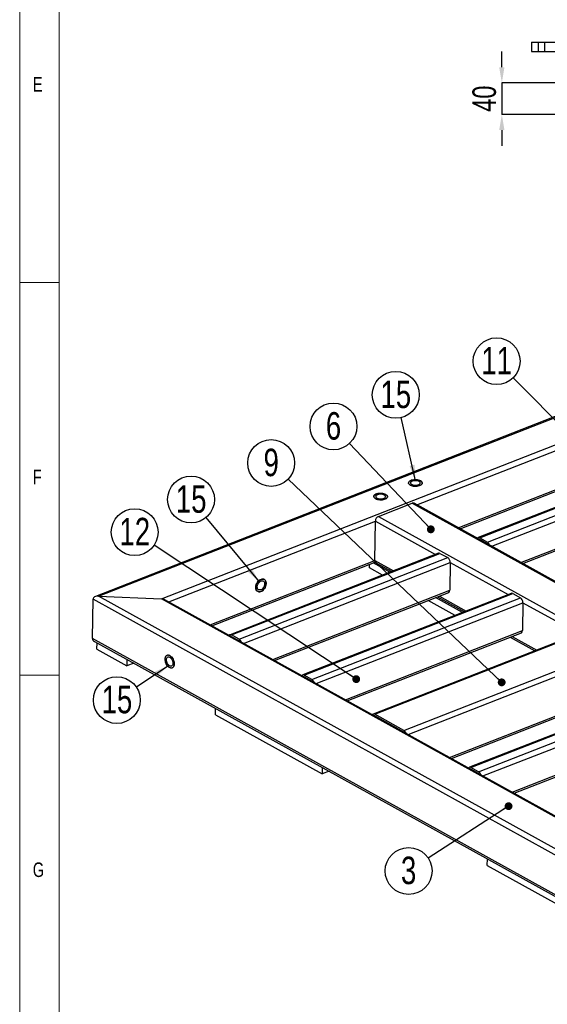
# Model space of a CAD drawing. Header units: millimetres. Extents: x 5 to 3649, y 4 to 418.
# Tile 33 of 105: x 1224 to 1291, y 67 to 193. Entities that reach past the tile are written whole.
import ezdxf

# ---------------------------------------------------------------- set-up
doc = ezdxf.new("R2010")
doc.units = ezdxf.units.MM
doc.header["$PDSIZE"] = -1
doc.linetypes.add('HIDDEN', pattern=[1.905, 1.27, -0.635])
for name, color, linetype in [('COTES', 1, 'Continuous'), ('NOTES', 6, 'Continuous'), ('TRAIT-TIRET', 2, 'HIDDEN')]:
    doc.layers.add(name, color=color, linetype=linetype)
doc.layers.add('TRAIT-FORT', color=4, linetype='Continuous', lineweight=25)
doc.styles.add('SLDTEXTSTYLE0', font='TXT', dxfattribs={"width": 0.75})
doc.dimstyles.new('SLDDIMSTYLE1', dxfattribs={"dimtxt": 3, "dimasz": 2, "dimexe": 0, "dimexo": 0.0625, "dimgap": 0.75, "dimtad": 1, "dimdec": 0, "dimlfac": 10, "dimrnd": 1e-09, "dimzin": 12, "dimdsep": 46, "dimtxsty": 'SLDTEXTSTYLE0', "dimsah": 1, "dimcen": 0.09, "dimadec": 0, "dimazin": 3, "dimtfac": 1, "dimtdec": 0, "dimtmove": 0, "dimatfit": 0, "dimfxl": 1, "dimfrac": 2, "dimtolj": 1, "dimtzin": 12, "dimarcsym": 0})
doc.dimstyles.new('SLDDIMSTYLE6', dxfattribs={"dimtxt": 0.18, "dimasz": 1, "dimexe": 0, "dimexo": 0.0625, "dimgap": 0, "dimtad": 0, "dimtih": 1, "dimtoh": 1, "dimdec": 0, "dimrnd": 1e-09, "dimzin": 0, "dimdsep": 46, "dimtxsty": 'Standard', "dimblk1": 'DOT', "dimblk2": 'DOT', "dimsah": 1, "dimcen": 0.09, "dimadec": 0, "dimazin": 0, "dimtfac": 1, "dimtdec": 0, "dimtofl": 0, "dimtmove": 0, "dimatfit": 3, "dimldrblk": 'DOT', "dimfxl": 1, "dimfrac": 2, "dimtolj": 1, "dimtzin": 0, "dimarcsym": 0})
doc.dimstyles.new('SLDDIMSTYLE7', dxfattribs={"dimtxt": 0.18, "dimasz": 2, "dimexe": 0, "dimexo": 0.0625, "dimgap": 0, "dimtad": 0, "dimtih": 1, "dimtoh": 1, "dimdec": 0, "dimrnd": 1e-09, "dimzin": 0, "dimdsep": 46, "dimtxsty": 'Standard', "dimsah": 1, "dimcen": 0.09, "dimadec": 0, "dimazin": 0, "dimtfac": 2, "dimtdec": 0, "dimtofl": 0, "dimtmove": 0, "dimatfit": 3, "dimfxl": 1, "dimfrac": 2, "dimtolj": 1, "dimtzin": 0, "dimarcsym": 0})

# ---------------------------------------------------------------- blocks, each defined once
blk = doc.blocks.new('*D2157')
at = {"layer": 'COTES', "color": 0, "lineweight": -2, "transparency": 16777216}
for p, q in [((1285.43, 186.8), (1285.43, 188.8)), ((1311.89, 184.8), (1285.43, 184.8)), ((1285.43, 184.8), (1285.43, 180.8)), ((1292.94, 180.8), (1285.43, 180.8)), ((1285.43, 178.8), (1285.43, 176.8))]:
    blk.add_line(p, q, dxfattribs=at)
at = {"layer": 'COTES', "color": 0, "transparency": 16777216}
for points in [[(1285.09, 186.8), (1285.76, 186.8), (1285.43, 184.8)], [(1285.09, 178.8), (1285.76, 178.8), (1285.43, 180.8)]]:
    blk.add_solid(points, dxfattribs=at)
at = {"layer": 'Defpoints', "color": 0, "transparency": 16777216}
for p in [(1311.95, 184.8), (1285.43, 180.8), (1293, 180.8)]:
    blk.add_point(p, dxfattribs=at)
at = {"layer": 'COTES', "color": 0, "transparency": 16777216, "insert": (1281.68, 182.8), "char_height": 3, "attachment_point": 2, "rotation": 90, "style": 'SLDTEXTSTYLE0'}
blk.add_mtext('\\A1;40', dxfattribs=at)
blk = doc.blocks.new('SW_NOTE_96')
at = {"layer": 'NOTES', "color": 0}
blk.add_circle((-2.5, -1.62), 2.98, dxfattribs=at)
at = {"layer": 'NOTES', "color": 0, "insert": (-2.5, 0.2), "char_height": 3.5, "attachment_point": 2, "style": 'SLDTEXTSTYLE0'}
blk.add_mtext('3', dxfattribs=at)
blk = doc.blocks.new('_Dot')
at = {"color": 0, "linetype": 'ByBlock', "lineweight": -2}
blk.add_line((-0.5, 0), (-1, 0), dxfattribs=at)
at = {"color": 0, "linetype": 'ByBlock', "const_width": 0.5}
blk.add_lwpolyline([(-0.25, 0, 1), (0.25, 0, 1)], format="xyb", close=True, dxfattribs=at)
blk = doc.blocks.new('SW_NOTE_97')
at = {"layer": 'NOTES', "color": 0}
blk.add_circle((-2.05, 2.17), 2.98, dxfattribs=at)
at = {"layer": 'NOTES', "color": 0, "insert": (-2.04, 3.99), "char_height": 3.5, "attachment_point": 2, "style": 'SLDTEXTSTYLE0'}
blk.add_mtext('6', dxfattribs=at)
blk = doc.blocks.new('SW_NOTE_99')
at = {"layer": 'NOTES', "color": 0}
blk.add_circle((-2.16, 2.06), 2.98, dxfattribs=at)
at = {"layer": 'NOTES', "color": 0, "insert": (-2.15, 3.88), "char_height": 3.5, "attachment_point": 2, "style": 'SLDTEXTSTYLE0'}
blk.add_mtext('9', dxfattribs=at)
blk = doc.blocks.new('SW_NOTE_103')
at = {"layer": 'NOTES', "color": 0}
blk.add_circle((-2.1, 2.12), 2.98, dxfattribs=at)
at = {"layer": 'NOTES', "color": 0, "insert": (-2.09, 3.94), "char_height": 3.5, "attachment_point": 2, "style": 'SLDTEXTSTYLE0'}
blk.add_mtext('11', dxfattribs=at)
blk = doc.blocks.new('SW_NOTE_105')
at = {"layer": 'NOTES', "color": 0}
blk.add_circle((-2.48, -1.66), 2.98, dxfattribs=at)
at = {"layer": 'NOTES', "color": 0, "insert": (-2.47, 0.16), "char_height": 3.5, "attachment_point": 2, "style": 'SLDTEXTSTYLE0'}
blk.add_mtext('15', dxfattribs=at)
blk = doc.blocks.new('SW_NOTE_111')
at = {"layer": 'NOTES', "color": 0}
blk.add_circle((-1.9, 2.3), 2.98, dxfattribs=at)
at = {"layer": 'NOTES', "color": 0, "insert": (-1.89, 4.11), "char_height": 3.5, "attachment_point": 2, "style": 'SLDTEXTSTYLE0'}
blk.add_mtext('15', dxfattribs=at)
blk = doc.blocks.new('SW_NOTE_113')
at = {"layer": 'NOTES', "color": 0}
blk.add_circle((-2.48, 1.65), 2.98, dxfattribs=at)
at = {"layer": 'NOTES', "color": 0, "insert": (-2.47, 3.47), "char_height": 3.5, "attachment_point": 2, "style": 'SLDTEXTSTYLE0'}
blk.add_mtext('12', dxfattribs=at)
blk = doc.blocks.new('SW_NOTE_115')
at = {"layer": 'NOTES', "color": 0}
blk.add_circle((-0.67, 2.91), 2.98, dxfattribs=at)
at = {"layer": 'NOTES', "color": 0, "insert": (-0.66, 4.72), "char_height": 3.5, "attachment_point": 2, "style": 'SLDTEXTSTYLE0'}
blk.add_mtext('15', dxfattribs=at)

msp = doc.modelspace()

# ---------------------------------------------------------------- linework, layer by layer
at = {"lineweight": 18}
for p, q in [((1224.100449, 414.377231), (1224.100449, 4.377231)), ((1229.100449, 409.377231), (1229.100449, 9.377231)), ((1229.100449, 159.377231), (1224.100449, 159.377231)), ((1224.100449, 109.377231), (1229.100449, 109.377231))]:
    msp.add_line(p, q, dxfattribs=at)
at = {"layer": 'TRAIT-FORT', "lineweight": 25}
for p, q in [((1289.201005, 190.002108), (1289.201005, 188.802108)), ((1289.201005, 190.002108), (1292.901005, 190.002108)), ((1289.201005, 188.802108), (1292.901005, 188.802108)), ((1358.413618, 168.258258), (1233.727928, 119.40736)), ((1234.13442, 119.469015), (1358.384572, 168.149273)), ((1242.125513, 119.101137), (1357.789272, 164.417312)), ((1274.617322, 131.083068), (1328.688209, 152.267627)), ((1336.717317, 148.181146), (1282.421011, 126.908269)), ((1282.609734, 126.884604), (1336.90604, 148.157481)), ((1279.88068, 128.16534), (1328.616513, 147.259666)), ((1280.121971, 128.031581), (1328.668368, 147.051687)), ((1283.588589, 126.341978), (1337.884895, 147.614855)), ((1284.133966, 125.807542), (1338.204854, 146.992101)), ((1287.849278, 123.747969), (1338.154244, 143.457069)), ((1288.090569, 123.61421), (1338.010356, 143.1724)), ((1269.726221, 129.606172), (1274.019417, 131.288214)), ((1274.019417, 131.288214), (1346.345917, 91.194216)), ((1346.582008, 91.18964), (1274.255509, 131.283638)), ((1269.726221, 129.606172), (1342.05272, 89.512175)), ((1243.049702, 118.715116), (1269.341084, 129.015878)), ((1269.269387, 124.007916), (1269.341084, 129.015878)), ((1269.341084, 129.015878), (1276.985013, 124.778487)), ((1283.585426, 126.121039), (1282.606571, 126.663665)), ((1282.609734, 126.884604), (1283.588589, 126.341978)), ((1282.665684, 126.62148), (1282.675635, 126.625379)), ((1277.370192, 124.929397), (1250.853391, 114.540318)), ((1251.042114, 114.516652), (1277.558915, 124.905732)), ((1252.020969, 113.974027), (1278.537769, 124.363106)), ((1277.558915, 124.905732), (1278.537769, 124.363106)), ((1248.31306, 115.797388), (1269.269387, 124.007916)), ((1248.554351, 115.663629), (1269.321242, 123.799938)), ((1252.566346, 113.43959), (1278.857728, 123.740352)), ((1268.597839, 123.04403), (1268.604641, 123.519179)), ((1270.237738, 122.134956), (1268.597839, 123.04403)), ((1271.179218, 122.503821), (1269.039938, 123.689725)), ((1269.269387, 124.007916), (1271.649958, 122.688253)), ((1269.405781, 123.719029), (1271.424539, 122.599936)), ((1278.857728, 123.740352), (1278.807119, 120.20532)), ((1278.857728, 123.740352), (1286.229753, 119.65369)), ((1314.509282, 74.913429), (1234.13442, 119.469015)), ((1234.13442, 119.469015), (1242.125513, 119.101137)), ((1256.281658, 111.380017), (1278.807119, 120.20532)), ((1256.522949, 111.246258), (1278.663231, 119.920651)), ((1286.614932, 119.8046), (1260.098132, 109.415521)), ((1260.286854, 109.391856), (1286.803655, 119.780935)), ((1261.265709, 108.84923), (1287.78251, 119.23831)), ((1280.423959, 117.379024), (1277.008536, 119.272354)), ((1277.253857, 119.368469), (1280.66928, 117.475139)), ((1277.479276, 119.456787), (1280.894699, 117.563457)), ((1286.803655, 119.780935), (1287.78251, 119.23831)), ((1233.351301, 114.051634), (1233.422998, 119.059595)), ((1314.450429, 74.14226), (1233.422998, 119.059595)), ((1315.104582, 78.645389), (1242.125513, 119.101137)), ((1315.13491, 78.754877), (1242.566163, 118.983165)), ((1261.811087, 108.314793), (1288.102469, 118.615555)), ((1279.482478, 117.01016), (1276.067056, 118.90349)), ((1288.102469, 118.615555), (1288.05186, 115.080524)), ((1288.102469, 118.615555), (1295.20259, 114.679623)), ((1252.017806, 113.753087), (1251.038951, 114.295713)), ((1252.020969, 113.974027), (1251.042114, 114.516652)), ((1251.098064, 114.253528), (1251.108015, 114.257427)), ((1265.526399, 106.25522), (1288.05186, 115.080524)), ((1265.767689, 106.121462), (1287.907971, 114.795854)), ((1295.587769, 114.830533), (1269.070968, 104.441453)), ((1269.259691, 104.417788), (1295.776491, 114.806868)), ((1286.498598, 114.243673), (1289.642116, 112.501072)), ((1286.724017, 114.33199), (1289.867535, 112.589389)), ((1314.378733, 69.134298), (1233.351301, 114.051634)), ((1233.609422, 113.695268), (1314.3934, 68.912889)), ((1233.919903, 112.698947), (1233.93161, 113.516663)), ((1233.919903, 112.698947), (1237.726561, 110.588736)), ((1272.957587, 102.36787), (1299.474388, 112.756949)), ((1273.502965, 101.833433), (1299.794346, 112.134195)), ((1237.738268, 111.406453), (1237.726561, 110.588736)), ((1238.597686, 110.930037), (1237.726561, 110.588736)), ((1261.262546, 108.628291), (1260.283691, 109.170916)), ((1261.265709, 108.84923), (1260.286854, 109.391856)), ((1260.342805, 109.128732), (1260.352756, 109.13263)), ((1307.823455, 108.047714), (1281.306654, 97.658634)), ((1281.495377, 97.634969), (1308.012177, 108.024048)), ((1278.766323, 98.915705), (1299.72265, 107.126233)), ((1279.007614, 98.781946), (1299.578762, 106.841564)), ((1282.474232, 97.092344), (1308.991032, 107.481423)), ((1283.019609, 96.557907), (1309.310991, 106.858669)), ((1248.983392, 104.348543), (1248.995099, 105.166259)), ((1248.983392, 104.348543), (1262.578599, 96.812077)), ((1272.954424, 102.14693), (1269.256528, 104.196849)), ((1272.957587, 102.36787), (1269.259691, 104.417788)), ((1269.315641, 104.154664), (1269.325592, 104.158563)), ((1286.734921, 94.498334), (1309.260382, 103.323637)), ((1286.976212, 94.364575), (1309.116494, 103.038968)), ((1262.590306, 97.629794), (1262.578599, 96.812077)), ((1263.449724, 97.153377), (1262.578599, 96.812077)), ((1282.471068, 96.871404), (1281.492214, 97.41403)), ((1282.474232, 97.092344), (1281.495377, 97.634969)), ((1281.551327, 97.371845), (1281.561278, 97.375744)), ((1283.569598, 85.175774), (1283.581305, 85.99349)), ((1283.569598, 85.175774), (1297.164804, 77.639308))]:
    msp.add_line(p, q, dxfattribs=at)
at = {"layer": 'TRAIT-FORT', "lineweight": 25, "flags": 128}
for points in [[(1275.093666, 134.127471), (1275.1873, 134.064886), (1275.255169, 133.995588), (1275.294964, 133.921936), (1275.305329, 133.846439), (1275.285912, 133.771667), (1275.237372, 133.700167), (1275.161364, 133.634374), (1275.060476, 133.576527), (1274.938143, 133.528598), (1274.798531, 133.492218), (1274.646394, 133.468626), (1274.486915, 133.458626), (1274.325522, 133.462558), (1274.167712, 133.480287), (1274.01886, 133.511211), (1273.884034, 133.554277), (1273.767826, 133.608017), (1273.674193, 133.670602), (1273.606323, 133.7399), (1273.566528, 133.813552), (1273.556163, 133.889049), (1273.575581, 133.963821), (1273.62412, 134.035321), (1273.700128, 134.101115), (1273.801017, 134.158961), (1273.92335, 134.20689), (1274.062962, 134.24327), (1274.215098, 134.266862), (1274.374578, 134.276862), (1274.535971, 134.272931), (1274.69378, 134.255201), (1274.842632, 134.224277), (1274.977458, 134.181211), (1275.093666, 134.127471)], [(1275.093666, 134.127471), (1274.977458, 134.181211), (1274.842632, 134.224277), (1274.69378, 134.255201), (1274.535971, 134.272931), (1274.374578, 134.276862), (1274.215098, 134.266862), (1274.062962, 134.24327), (1273.92335, 134.20689), (1273.801017, 134.158961), (1273.700128, 134.101115), (1273.62412, 134.035321), (1273.575581, 133.963821), (1273.556163, 133.889049), (1273.566528, 133.813552), (1273.606323, 133.7399), (1273.674193, 133.670602), (1273.767826, 133.608017), (1273.884034, 133.554277), (1274.01886, 133.511211), (1274.167712, 133.480287), (1274.325522, 133.462558), (1274.486915, 133.458626), (1274.646394, 133.468626), (1274.798531, 133.492218), (1274.938143, 133.528598), (1275.060476, 133.576527), (1275.161364, 133.634374), (1275.237372, 133.700167), (1275.285912, 133.771667), (1275.305329, 133.846439), (1275.294964, 133.921936), (1275.255169, 133.995588), (1275.1873, 134.064886), (1275.093666, 134.127471)], [(1274.904261, 134.053263), (1274.805513, 134.097529), (1274.689242, 134.131051), (1274.560884, 134.152261), (1274.42644, 134.160167), (1274.292199, 134.1544), (1274.164435, 134.135229), (1274.049124, 134.10355), (1273.951657, 134.060846), (1273.876592, 134.009112), (1273.827438, 133.950769), (1273.806495, 133.888543), (1273.81474, 133.825344), (1273.85179, 133.764128), (1273.915911, 133.707757), (1274.004105, 133.658867), (1274.112248, 133.619744), (1274.235284, 133.592217), (1274.36746, 133.577573), (1274.502594, 133.576498), (1274.634369, 133.58904), (1274.756624, 133.614615), (1274.86364, 133.652025), (1274.950415, 133.699523), (1275.01289, 133.754886), (1275.048145, 133.815526), (1275.054532, 133.878608), (1275.031751, 133.941182), (1274.980867, 134.000322), (1274.904261, 134.053263)], [(1270.6742, 132.395958), (1270.767833, 132.333373), (1270.835703, 132.264075), (1270.875498, 132.190423), (1270.885863, 132.114925), (1270.866445, 132.040154), (1270.817905, 131.968654), (1270.741897, 131.90286), (1270.641009, 131.845014), (1270.518676, 131.797085), (1270.379064, 131.760705), (1270.226928, 131.737113), (1270.067448, 131.727113), (1269.906055, 131.731044), (1269.748246, 131.748774), (1269.599394, 131.779698), (1269.464568, 131.822764), (1269.348359, 131.876504), (1269.254726, 131.939089), (1269.186856, 132.008387), (1269.147061, 132.082039), (1269.136696, 132.157536), (1269.156114, 132.232308), (1269.204654, 132.303808), (1269.280662, 132.369601), (1269.38155, 132.427448), (1269.503883, 132.475377), (1269.643495, 132.511757), (1269.795631, 132.535349), (1269.955111, 132.545349), (1270.116504, 132.541417), (1270.274313, 132.523688), (1270.423166, 132.492763), (1270.557991, 132.449698), (1270.6742, 132.395958)], [(1270.6742, 132.395958), (1270.557991, 132.449698), (1270.423166, 132.492763), (1270.274313, 132.523688), (1270.116504, 132.541417), (1269.955111, 132.545349), (1269.795631, 132.535349), (1269.643495, 132.511757), (1269.503883, 132.475377), (1269.38155, 132.427448), (1269.280662, 132.369601), (1269.204654, 132.303808), (1269.156114, 132.232308), (1269.136696, 132.157536), (1269.147061, 132.082039), (1269.186856, 132.008387), (1269.254726, 131.939089), (1269.348359, 131.876504), (1269.464568, 131.822764), (1269.599394, 131.779698), (1269.748246, 131.748774), (1269.906055, 131.731044), (1270.067448, 131.727113), (1270.226928, 131.737113), (1270.379064, 131.760705), (1270.518676, 131.797085), (1270.641009, 131.845014), (1270.741897, 131.90286), (1270.817905, 131.968654), (1270.866445, 132.040154), (1270.885863, 132.114925), (1270.875498, 132.190423), (1270.835703, 132.264075), (1270.767833, 132.333373), (1270.6742, 132.395958)], [(1270.484794, 132.32175), (1270.386046, 132.366016), (1270.269775, 132.399538), (1270.141417, 132.420748), (1270.006974, 132.428654), (1269.872732, 132.422886), (1269.744968, 132.403715), (1269.629657, 132.372037), (1269.53219, 132.329333), (1269.457125, 132.277599), (1269.407971, 132.219255), (1269.387028, 132.157029), (1269.395274, 132.093831), (1269.432323, 132.032615), (1269.496444, 131.976244), (1269.584638, 131.927354), (1269.692781, 131.888231), (1269.815817, 131.860704), (1269.947993, 131.84606), (1270.083128, 131.844984), (1270.214903, 131.857527), (1270.337157, 131.883102), (1270.444173, 131.920512), (1270.530948, 131.96801), (1270.593423, 132.023373), (1270.628679, 132.084013), (1270.635065, 132.147095), (1270.612284, 132.209669), (1270.5614, 132.268809), (1270.484794, 132.32175)], [(1282.606571, 126.663665), (1282.574682, 126.677063), (1282.559501, 126.680342)], [(1283.632227, 126.085679), (1283.617192, 126.09915), (1283.585426, 126.121039)], [(1254.77306, 120.049351), (1254.895059, 120.110243), (1255.013281, 120.195394), (1255.1237, 120.301905), (1255.222555, 120.426149), (1255.30648, 120.563896), (1255.372617, 120.710453), (1255.418714, 120.860831), (1255.443201, 121.009908), (1255.445244, 121.152608), (1255.424773, 121.284072), (1255.382487, 121.399822), (1255.319824, 121.495916), (1255.238918, 121.569083), (1255.142525, 121.616831), (1255.033928, 121.637533), (1254.916824, 121.630486), (1254.795201, 121.595928), (1254.673201, 121.535036), (1254.554979, 121.449885), (1254.44456, 121.343374), (1254.345705, 121.219129), (1254.26178, 121.081383), (1254.195643, 120.934826), (1254.149546, 120.784448), (1254.12506, 120.63537), (1254.123017, 120.49267), (1254.143487, 120.361207), (1254.185774, 120.245457), (1254.248437, 120.149363), (1254.329343, 120.076196), (1254.425735, 120.028448), (1254.534333, 120.007745), (1254.651437, 120.014793), (1254.77306, 120.049351)], [(1254.77306, 120.049351), (1254.651437, 120.014793), (1254.534333, 120.007745), (1254.425735, 120.028448), (1254.329343, 120.076196), (1254.248437, 120.149363), (1254.185774, 120.245457), (1254.143487, 120.361207), (1254.123017, 120.49267), (1254.12506, 120.63537), (1254.149546, 120.784448), (1254.195643, 120.934826), (1254.26178, 121.081383), (1254.345705, 121.219129), (1254.44456, 121.343374), (1254.554979, 121.449885), (1254.673201, 121.535036), (1254.795201, 121.595928), (1254.916824, 121.630486), (1255.033928, 121.637533), (1255.142525, 121.616831), (1255.238918, 121.569083), (1255.319824, 121.495916), (1255.382487, 121.399822), (1255.424773, 121.284072), (1255.445244, 121.152608), (1255.443201, 121.009908), (1255.418714, 120.860831), (1255.372617, 120.710453), (1255.30648, 120.563896), (1255.222555, 120.426149), (1255.1237, 120.301905), (1255.013281, 120.195394), (1254.895059, 120.110243), (1254.77306, 120.049351)], [(1254.776223, 120.270291), (1254.674616, 120.243323), (1254.57813, 120.243444), (1254.491276, 120.270647), (1254.418116, 120.323661), (1254.362071, 120.400006), (1254.32576, 120.496113), (1254.310882, 120.607489), (1254.318133, 120.728924), (1254.347173, 120.854742), (1254.396645, 120.979058), (1254.464236, 121.096061), (1254.546784, 121.200278), (1254.64043, 121.286838), (1254.740796, 121.351692), (1254.843188, 121.391808), (1254.942818, 121.405311), (1255.035028, 121.391569), (1255.115507, 121.351224), (1255.180491, 121.286163), (1255.226941, 121.199428), (1255.252686, 121.095075), (1255.256522, 120.977983), (1255.238269, 120.853628), (1255.198782, 120.727823), (1255.139906, 120.606452), (1255.064394, 120.49519), (1254.975777, 120.399239), (1254.878199, 120.323085), (1254.776223, 120.270291)], [(1251.038951, 114.295713), (1251.007062, 114.309111), (1250.991881, 114.31239)], [(1252.064608, 113.717728), (1252.049572, 113.731199), (1252.017806, 113.753087)], [(1242.6047, 111.445891), (1242.616456, 111.582593), (1242.647257, 111.70386), (1242.696053, 111.805564), (1242.761183, 111.88424), (1242.840429, 111.937209), (1242.931092, 111.962669), (1243.030085, 111.959751), (1243.134037, 111.928555), (1243.239407, 111.870143), (1243.342608, 111.786505), (1243.440124, 111.680488), (1243.528636, 111.555704), (1243.60513, 111.4164), (1243.666999, 111.267322), (1243.712138, 111.113546), (1243.739009, 110.960309), (1243.746697, 110.812828), (1243.73494, 110.676126), (1243.704139, 110.554858), (1243.655343, 110.453155), (1243.590213, 110.374479), (1243.510967, 110.321509), (1243.420304, 110.29605), (1243.321311, 110.298968), (1243.21736, 110.330164), (1243.11199, 110.388576), (1243.008789, 110.472214), (1242.911272, 110.57823), (1242.82276, 110.703015), (1242.746267, 110.842318), (1242.684397, 110.991396), (1242.639259, 111.145172), (1242.612388, 111.29841), (1242.6047, 111.445891)], [(1243.186769, 111.902647), (1243.291501, 111.831318), (1243.39229, 111.736085), (1243.485703, 111.62019), (1243.568559, 111.48758), (1243.638037, 111.342772), (1243.69177, 111.190696), (1243.727929, 111.036531), (1243.745283, 110.885528), (1243.74324, 110.742828), (1243.72187, 110.613291), (1243.681901, 110.501328), (1243.624693, 110.410751), (1243.552196, 110.344646), (1243.466878, 110.305264), (1243.371644, 110.293945), (1243.269737, 110.311075), (1243.164627, 110.356071), (1243.059895, 110.4274), (1242.959107, 110.522634), (1242.865694, 110.638529), (1242.782838, 110.771138), (1242.71336, 110.915947), (1242.659627, 111.068022), (1242.623467, 111.222187), (1242.606114, 111.37319), (1242.608157, 111.515891), (1242.629527, 111.645428), (1242.669496, 111.757391), (1242.726703, 111.847967), (1242.7992, 111.914072), (1242.884519, 111.953454), (1242.979753, 111.964773), (1243.08166, 111.947643), (1243.186769, 111.902647)], [(1242.767842, 111.355453), (1242.779077, 111.468906), (1242.808858, 111.566482), (1242.855792, 111.643618), (1242.917685, 111.696709), (1242.991641, 111.72327), (1243.074205, 111.722061), (1243.161513, 111.693138), (1243.249486, 111.637854), (1243.334007, 111.558792), (1243.411127, 111.459651), (1243.477238, 111.345066), (1243.52925, 111.220394), (1243.564729, 111.091466), (1243.582019, 110.96431), (1243.580309, 110.844871), (1243.55968, 110.738735), (1243.521096, 110.650863), (1243.466362, 110.585366), (1243.398037, 110.545305), (1243.319315, 110.532554), (1243.233879, 110.547709), (1243.145721, 110.590061), (1243.058966, 110.65763), (1242.977668, 110.747257), (1242.905631, 110.85475), (1242.846221, 110.975084), (1242.802218, 111.102631), (1242.775678, 111.231429), (1242.767842, 111.355453)], [(1260.283691, 109.170916), (1260.251803, 109.184314), (1260.236622, 109.187594)], [(1261.309348, 108.592931), (1261.294313, 108.606402), (1261.262546, 108.628291)], [(1269.256528, 104.196849), (1269.224639, 104.210247), (1269.209458, 104.213526)], [(1273.001226, 102.11157), (1272.986191, 102.125041), (1272.954424, 102.14693)], [(1281.492214, 97.41403), (1281.460325, 97.427428), (1281.445144, 97.430707)], [(1282.51787, 96.836044), (1282.502835, 96.849515), (1282.471068, 96.871404)]]:
    msp.add_lwpolyline(points, dxfattribs=at)
at = {"layer": 'TRAIT-FORT', "lineweight": 25}
for centre, radius, start, end in [((1274.132732, 131.041832), 0.27119, 63.08073313, 114.69839068), ((1270.015371, 128.996728), 0.67456, 115.38193014, 178.37319198), ((1282.496493, 126.720672), 0.199241, 55.3641937, 152.35699995), ((1283.208311, 125.767666), 0.6888, 15.60096496, 56.48968017), ((1277.440569, 124.726301), 0.214944, 56.59280653, 109.11237035), ((1278.115457, 123.752559), 0.742372, 359.05783667, 55.32857419), ((1269.578359, 123.977151), 0.3105, 174.31364017, 236.23363633), ((1278.524208, 120.16962), 0.285154, 299.17864735, 7.19198376), ((1286.68531, 119.601504), 0.214944, 56.59280653, 109.11237035), ((1287.360197, 118.627762), 0.742372, 359.05783667, 55.32857419), ((1250.928873, 114.35272), 0.199241, 55.3641937, 152.35699995), ((1287.768949, 115.044824), 0.285154, 299.17864735, 7.19198376), ((1251.640691, 113.399714), 0.6888, 15.60096496, 56.48968017), ((1260.173614, 109.227924), 0.199241, 55.3641937, 152.35699995), ((1260.885431, 108.274918), 0.6888, 15.60096496, 56.48968017), ((1269.14645, 104.253856), 0.199241, 55.3641937, 152.35699995), ((1272.577309, 101.793557), 0.6888, 15.60096496, 56.48968017), ((1281.382136, 97.471037), 0.199241, 55.3641937, 152.35699995), ((1282.093954, 96.518031), 0.6888, 15.60096496, 56.48968017)]:
    msp.add_arc(centre, radius, start, end, dxfattribs=at)
for centre, start_param, end_param in [((1234.128094, 119.027136), 1.6033753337, 3.1741716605), ((1234.128094, 119.027136), 1.6033753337, 3.1741716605), ((1242.119187, 118.659258), 0.9257662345, 1.6033753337), ((1242.119187, 118.659258), 0.9257662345, 1.6033753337), ((1234.056398, 114.019174), 3.1741716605, 4.0673588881), ((1234.056398, 114.019174), 3.1741716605, 4.0673588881)]:
    msp.add_ellipse(centre, major_axis=(0.704516, -0.046836), ratio=0.6253755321, start_param=start_param, end_param=end_param, dxfattribs=at)
at = {"layer": 'TRAIT-TIRET'}
for p, q in [((1290.026005, 190.002108), (1290.026005, 188.802108)), ((1290.876005, 188.802108), (1290.876005, 190.002108))]:
    msp.add_line(p, q, dxfattribs=at)

# ---------------------------------------------------------------- block references
at = {"layer": 'NOTES'}
for name, p in [('SW_NOTE_103', (1286.858582, 147.248233)), ('SW_NOTE_115', (1272.601486, 142.185551)), ('SW_NOTE_97', (1266.054995, 138.899085)), ('SW_NOTE_99', (1258.241218, 134.355324)), ('SW_NOTE_111', (1247.797583, 129.463158)), ('SW_NOTE_113', (1241.207535, 125.957154)), ('SW_NOTE_105', (1238.938187, 107.881935)), ('SW_NOTE_96', (1276.068096, 86.086026))]:
    msp.add_blockref(name, p, dxfattribs=at)

# ---------------------------------------------------------------- texts
at = {"layer": 'NOTES', "char_height": 1.852083, "attachment_point": 1, "style": 'SLDTEXTSTYLE0'}
for s, insert in [('E', (1225.767115, 185.545247)), ('F', (1225.767115, 135.545247)), ('G', (1225.767115, 85.545247))]:
    msp.add_mtext(s, dxfattribs=dict(at, insert=insert))

# ---------------------------------------------------------------- dimensions: what is measured, and where the dimension line sits
at = {"layer": 'COTES'}
dim = msp.add_linear_dim(base=(1285.426547, 180.802108), p1=(1311.951005, 184.802108), p2=(1293.001005, 180.802108), angle=90, dimstyle='SLDDIMSTYLE1', dxfattribs=at)
dim.commit()
dim.dimension.update_dxf_attribs({"geometry": '*D2157', "text_midpoint": (1285.426547, 182.802108), "dimtype": 160})

# ---------------------------------------------------------------- leaders
at = {"layer": 'NOTES'}
for points, dimstyle in [([(1302.609648, 131.328323), (1286.858582, 147.248233)], 'SLDDIMSTYLE6'), ([(1274.454133, 134.159659), (1272.601486, 142.185551)], 'SLDDIMSTYLE7'), ([(1276.39057, 127.965142), (1266.054995, 138.899085)], 'SLDDIMSTYLE6'), ([(1285.406148, 108.479189), (1258.241218, 134.355324)], 'SLDDIMSTYLE6'), ([(1254.606173, 121.258398), (1247.797583, 129.463158)], 'SLDDIMSTYLE7'), ([(1266.903109, 108.888631), (1241.207535, 125.957154)], 'SLDDIMSTYLE6'), ([(1243.071449, 110.646247), (1238.938187, 107.881935)], 'SLDDIMSTYLE7'), ([(1286.284072, 92.713164), (1276.068096, 86.086026)], 'SLDDIMSTYLE6')]:
    msp.add_leader(points, dimstyle=dimstyle, dxfattribs=at)

doc.saveas('drawing.dxf')
